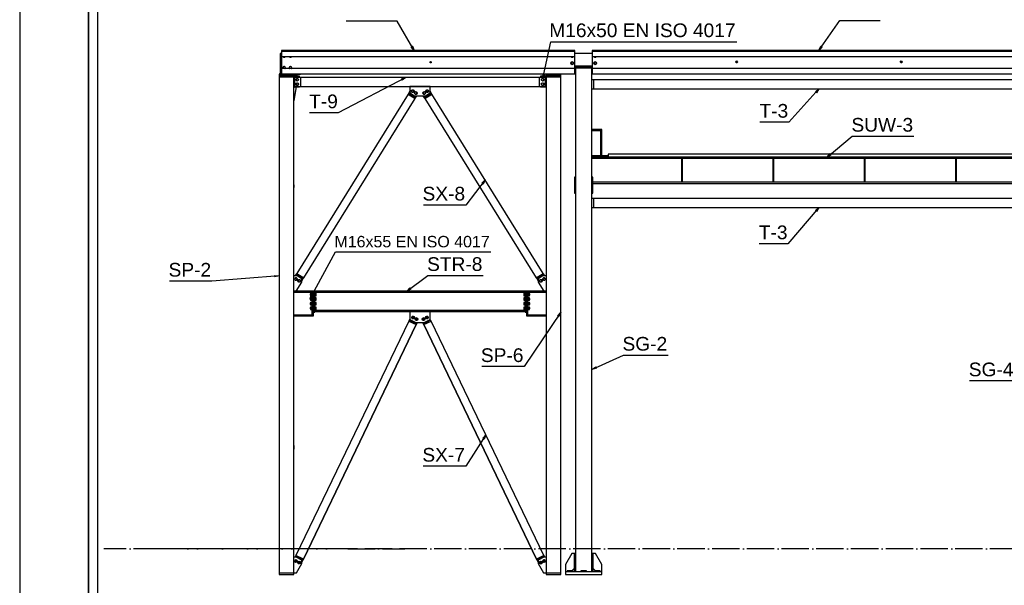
# Paper-space layout 'A0 Advance Steel' of a CAD drawing. Header units: millimetres. Extents: x -21 to 1320, y -7 to 928.
# Tile 2 of 134: x -20 to 196, y 105 to 229. Entities that reach past the tile are written whole.
import ezdxf

# ---------------------------------------------------------------- set-up
doc = ezdxf.new("R2010")
doc.units = ezdxf.units.MM
doc.linetypes.add('ACAD_ISO04W100', pattern=[30, 24, -3, 0, -3])
doc.layers.get('0').update_dxf_attribs({"linetype": 'CONTINUOUS'})
for name, color, linetype in [('AS_Belki', 145, 'CONTINUOUS'), ('AS_Blachy', 30, 'CONTINUOUS'), ('AS_Siatki', 72, 'CONTINUOUS'), ('AS_Sruby', 9, 'CONTINUOUS')]:
    doc.layers.add(name, color=color, linetype=linetype)
doc.styles.add('Arial', font='arial.ttf', dxfattribs={"height": 150})

psp = doc.layouts.new('A0 Advance Steel')

# ---------------------------------------------------------------- linework, layer by layer
at = {"color": 0, "linetype": 'ByBlock', "lineweight": -2}
for p, q in [((66.18, 222.97), (65.89, 222.8)), ((66.54, 222.02), (65.89, 222.8)), ((66.18, 222.97), (66.54, 222.02)), ((155.14, 222.02), (155.57, 222.94)), ((155.85, 222.75), (155.14, 222.02)), ((155.85, 222.75), (155.57, 222.94)), ((63.76, 215.8), (64.73, 216.12)), ((63.76, 215.8), (63.92, 215.5)), ((64.73, 216.12), (63.92, 215.5)), ((94.74, 215.91, 60.51), (94.78, 216.92, 60.51)), ((95.11, 216.85, 60.51), (94.74, 215.91, 60.51)), ((95.11, 216.85, 60.51), (94.78, 216.92, 60.51)), ((154.35, 212.99), (155.14, 213.62)), ((155.14, 213.62), (154.59, 212.77)), ((154.35, 212.99), (154.59, 212.77)), ((156.94, 198.69), (157.6, 199.45)), ((157.82, 199.2), (156.94, 198.69)), ((157.82, 199.2), (157.6, 199.45)), ((81.36, 192.97), (82.1, 193.66)), ((81.36, 192.97), (81.62, 192.76)), ((82.1, 193.66), (81.62, 192.76)), ((154.36, 186.99), (155.14, 187.64)), ((155.14, 187.64), (154.62, 186.77)), ((154.36, 186.99), (154.62, 186.77)), ((36, 172.77), (37.01, 172.69)), ((36, 172.77), (36.03, 172.44)), ((37.01, 172.69), (36.03, 172.44)), ((43.77, 167.75), (44.11, 168.7)), ((44.4, 168.54), (43.77, 167.75)), ((44.4, 168.54), (44.11, 168.7)), ((64.93, 169.29), (65.63, 170.02)), ((65.83, 169.75), (64.93, 169.29)), ((65.83, 169.75), (65.63, 170.02)), ((97.94, 163.95), (98.64, 164.69)), ((97.94, 163.95), (98.22, 163.76)), ((98.64, 164.69), (98.22, 163.76)), ((105.44, 152.19), (106.28, 152.75)), ((106.42, 152.45), (105.44, 152.19)), ((106.42, 152.45), (106.28, 152.75)), ((81.56, 137.12), (82.24, 137.87)), ((81.56, 137.12), (81.84, 136.94)), ((82.24, 137.87), (81.84, 136.94))]:
    psp.add_line(p, q, dxfattribs=at)
psp.add_lwpolyline([(1280.22, -6.93), (1280.22, 834.07), (-19.78, 834.07), (-19.78, -6.93), (1280.22, -6.93)])
psp.add_lwpolyline([(1275.22, -1.93), (1275.22, 829.07), (-4.78, 829.07), (-4.78, -1.93)], close=True)
at = {"color": 3, "ltscale": 0.25}
for points in [[(-4.66, 52.35), (-4.66, 255.95), (601.94, 255.95), (601.94, 52.35), (-4.66, 52.35)], [(-2.66, 54.35), (-2.66, 253.95), (599.94, 253.95), (599.94, 54.35), (-2.66, 54.35)]]:
    psp.add_lwpolyline(points, dxfattribs=at)
at = {"color": 7}
for points in [[(66.54, 222.02), (62.83, 228.42), (51.64, 228.42)], [(155.14, 222.02), (159.68, 228.58), (168.53, 228.58)], [(94.74, 215.91), (96.43, 223.93), (137.2, 223.93)], [(64.73, 216.12), (49.95, 208.37), (43.66, 208.37)], [(155.14, 213.62), (148.51, 206.3), (142.22, 206.3)], [(156.94, 198.69), (162.43, 203.24), (175.93, 203.24)], [(82.1, 193.66), (77.88, 188.17), (68.57, 188.17)], [(155.14, 187.64), (148.35, 179.7), (142.07, 179.7)], [(43.77, 167.75), (49.37, 177.92), (83.34, 177.92)], [(37.01, 172.69), (22.3, 171.51), (12.99, 171.51)], [(64.93, 169.29), (69.56, 172.75), (81.67, 172.75)], [(98.64, 164.69), (90.65, 152.81), (81.33, 152.81)], [(105.44, 152.19), (112.33, 155.3), (122.11, 155.3)], [(204.84, 157.11), (197.89, 149.69), (188.11, 149.69)], [(82.24, 137.87), (77.84, 131), (68.52, 131)]]:
    psp.add_lwpolyline(points, dxfattribs=at)
at = {"layer": 'AS_Belki', "linetype": 'Continuous', "ltscale": 0.25}
for p, q in [((101.74, 222.02), (37.54, 222.02)), ((37.54, 222.02), (37.54, 221.87)), ((101.74, 221.87), (101.74, 222.02)), ((204.74, 222.02), (105.54, 222.02)), ((105.54, 222.02), (105.54, 221.87)), ((37.54, 221.87), (101.74, 221.87)), ((37.54, 221.87), (37.54, 216.87)), ((37.54, 220.67), (101.74, 220.67)), ((101.74, 216.87), (101.74, 221.87)), ((105.54, 221.87), (204.74, 221.87)), ((105.54, 221.87), (105.54, 216.87)), ((105.54, 220.67), (204.74, 220.67)), ((101.74, 218.07), (37.54, 218.07)), ((105.44, 218.19), (101.84, 218.19)), ((101.84, 218.19), (101.84, 218.19)), ((101.84, 218.19), (101.84, 111.89)), ((105.44, 218.19), (105.44, 218.19)), ((105.44, 111.89), (105.44, 218.19)), ((204.74, 218.07), (105.54, 218.07)), ((136.96, 219.56), (137.01, 219.69)), ((136.98, 219.51), (136.96, 219.56)), ((136.98, 219.52), (136.96, 219.56)), ((136.98, 219.61), (136.98, 219.45)), ((137.01, 219.69), (137.14, 219.74)), ((137.14, 219.74), (137.27, 219.69)), ((137.27, 219.69), (137.32, 219.56)), ((137.3, 219.45), (137.3, 219.61)), ((137.32, 219.56), (137.3, 219.51)), ((137.32, 219.56), (137.3, 219.52)), ((172.96, 219.56), (173.01, 219.69)), ((172.98, 219.51), (172.96, 219.56)), ((172.98, 219.52), (172.96, 219.56)), ((172.98, 219.61), (172.98, 219.45)), ((173.01, 219.69), (173.14, 219.74)), ((173.14, 219.74), (173.27, 219.69)), ((173.27, 219.69), (173.32, 219.56)), ((173.3, 219.45), (173.3, 219.61)), ((173.32, 219.56), (173.3, 219.51)), ((173.32, 219.56), (173.3, 219.52)), ((37.01, 216.26), (37.01, 216.25)), ((40.21, 216.25), (37.01, 216.25)), ((37.01, 216.25), (37.01, 107.69)), ((37.06, 216.85), (37.05, 216.8)), ((37.21, 217.03), (37.06, 216.85)), ((37.06, 216.85), (37.21, 216.85)), ((37.54, 216.87), (101.74, 216.87)), ((40.02, 216.85), (40.26, 216.85)), ((40.21, 216.67), (40.26, 216.67)), ((40.21, 216.25), (40.21, 216.25)), ((40.21, 107.69), (40.21, 216.25)), ((40.26, 216.67), (40.44, 216.87)), ((40.26, 216.85), (40.28, 216.87)), ((40.26, 216.85), (40.26, 216.67)), ((93.98, 216.12), (41.67, 216.12)), ((41.67, 216.12), (41.67, 214.12)), ((93.98, 214.12), (93.98, 216.12)), ((95.44, 216.87), (95.44, 216.85)), ((95.44, 216.85), (98.64, 216.85)), ((95.44, 216.85), (95.44, 216.8)), ((95.44, 216.26), (95.44, 216.25)), ((98.64, 216.25), (95.44, 216.25)), ((95.44, 216.25), (95.44, 107.69)), ((98.64, 216.85), (98.64, 216.87)), ((98.64, 216.8), (98.64, 216.85)), ((98.64, 216.25), (98.64, 216.26)), ((98.64, 107.69), (98.64, 216.25)), ((105.54, 216.87), (204.74, 216.87)), ((204.48, 215.62), (105.8, 215.62)), ((105.8, 215.62), (105.8, 213.62)), ((40.21, 213.98), (40.25, 213.98)), ((40.21, 213.8), (40.24, 213.8)), ((40.24, 213.8), (40.45, 214.04)), ((40.25, 213.98), (40.24, 213.8)), ((40.3, 214.04), (40.25, 213.98)), ((41.67, 214.12), (93.98, 214.12)), ((105.8, 213.62), (204.48, 213.62)), ((65.22, 212.45), (40.84, 173.18)), ((42.37, 172.23), (66.75, 211.5)), ((42.37, 172.23), (66.75, 211.5)), ((68.9, 211.5), (93.28, 172.23)), ((68.9, 211.5), (93.28, 172.23)), ((94.81, 173.18), (70.43, 212.45)), ((107.36, 204.49), (107.36, 198.93)), ((107.64, 198.93), (107.64, 204.49)), ((105.44, 198.41), (204.84, 198.41)), ((204.84, 198.69), (109.04, 198.69)), ((40.25, 192.6), (40.21, 192.6)), ((40.25, 192.6), (40.21, 191.99)), ((40.24, 189.48), (40.25, 192.6)), ((204.64, 193.17), (105.64, 193.17)), ((105.64, 192.89), (204.64, 192.89)), ((204.48, 189.64), (105.8, 189.64)), ((105.8, 189.64), (105.8, 187.64)), ((40.21, 188.95), (40.24, 189.48)), ((105.8, 187.64), (204.48, 187.64)), ((40.84, 173.18), (42.37, 172.23)), ((93.28, 172.23), (94.81, 173.18)), ((42.37, 172.23), (42.37, 172.23)), ((44.21, 169.29), (40.21, 169.29)), ((40.21, 169.08), (44.21, 169.08)), ((40.23, 169.29), (40.23, 169.08)), ((44.21, 168.89), (44.21, 169.29)), ((44.21, 167.89), (44.21, 168.29)), ((90.84, 169.29), (44.81, 169.29)), ((44.81, 169.1), (90.84, 169.1)), ((95.44, 169.29), (91.44, 169.29)), ((91.44, 169.08), (95.44, 169.08)), ((95.44, 169.08), (95.44, 169.29)), ((44.21, 166.89), (44.21, 167.29)), ((44.21, 165.89), (44.21, 166.29)), ((44.21, 164.09), (40.21, 164.09)), ((40.21, 163.89), (44.21, 163.89)), ((40.23, 164.09), (40.23, 163.89)), ((44.21, 163.89), (44.21, 165.29)), ((90.84, 165.07), (44.81, 165.07)), ((44.81, 164.89), (90.84, 164.89)), ((95.44, 164.09), (91.44, 164.09)), ((91.44, 163.89), (95.44, 163.89)), ((95.44, 163.89), (95.44, 164.09)), ((65.4, 162.79), (40.69, 111.46)), ((42.32, 110.68), (67.02, 162.01)), ((67.02, 162.01), (42.32, 110.68)), ((68.63, 162.01), (93.33, 110.68)), ((93.34, 110.68), (68.63, 162.01)), ((94.96, 111.46), (70.25, 162.79)), ((98.64, 113.09), (98.64, 162.73)), ((40.25, 135.51), (40.21, 135.5)), ((40.25, 135.51), (40.21, 134.75)), ((40.24, 131.89), (40.25, 135.51)), ((40.21, 131.23), (40.24, 131.89))]:
    psp.add_line(p, q, dxfattribs=at)
at = {"layer": 'AS_Belki', "linetype": 'Continuous', "ltscale": 0.25, "extrusion": (-3.62175e-11, -0.090144, 0.995929)}
psp.add_circle((70.14, 218.55, -19.78), 0.16, dxfattribs=at)
at = {"layer": 'AS_Belki', "linetype": 'Continuous', "ltscale": 0.25, "extrusion": (3.62073e-11, -0.087156, 0.996195)}
for centre in [(137.14, 218.61, -19.13), (173.14, 218.61, -19.13)]:
    psp.add_circle(centre, 0.16, dxfattribs=at)
at = {"layer": 'AS_Blachy', "linetype": 'Continuous', "ltscale": 0.25}
for p, q in [((37.41, 221.3), (37.21, 221.3)), ((37.21, 221.3), (37.21, 221.24)), ((37.41, 221.24), (37.21, 221.24)), ((37.21, 221.24), (37.21, 218.15)), ((37.54, 221.33), (37.22, 221.33)), ((37.22, 221.33), (37.22, 221.3)), ((37.41, 221.24), (37.41, 221.3)), ((37.41, 218.15), (37.41, 221.24)), ((105.54, 221.33), (101.74, 221.33)), ((103.74, 221.34), (103.54, 221.34)), ((103.54, 221.34), (103.54, 221.33)), ((103.74, 221.33), (103.74, 221.34)), ((37.41, 218.15), (37.21, 218.15)), ((37.21, 218.15), (37.21, 216.55)), ((37.41, 216.55), (37.41, 218.15)), ((101.74, 218.66), (105.54, 218.66)), ((101.84, 218.66), (101.84, 218.49)), ((105.44, 218.49), (101.84, 218.49)), ((101.84, 218.49), (101.84, 218.19)), ((101.84, 218.19), (105.44, 218.19)), ((105.44, 218.49), (105.44, 218.66)), ((105.44, 218.19), (105.44, 218.49)), ((37.21, 216.8), (37.01, 216.8)), ((37.01, 216.8), (37.01, 216.55)), ((40.21, 216.55), (37.01, 216.55)), ((37.01, 216.55), (37.01, 216.26)), ((37.01, 216.26), (40.21, 216.25)), ((37.21, 216.55), (37.41, 216.55)), ((37.41, 216.72), (40.02, 216.72)), ((40.02, 216.72), (40.02, 216.87)), ((40.21, 216.8), (40.02, 216.8)), ((40.21, 216.55), (40.21, 216.8)), ((40.21, 216.25), (40.21, 216.55)), ((41.47, 216.36), (40.21, 216.36)), ((41.67, 216.12), (40.37, 216.12)), ((40.37, 216.12), (40.37, 214.12)), ((40.43, 216.69), (42.25, 216.87)), ((40.43, 216.86), (40.43, 216.69)), ((40.66, 216.72), (40.66, 216.36)), ((40.67, 216.36), (40.67, 216.72)), ((41.47, 216.12), (41.47, 216.36)), ((95.28, 216.12), (93.98, 216.12)), ((95.44, 216.36), (94.18, 216.36)), ((94.18, 216.36), (94.18, 216.12)), ((95.28, 214.12), (95.28, 216.12)), ((98.64, 216.8), (95.44, 216.8)), ((95.44, 216.8), (95.44, 216.56)), ((98.64, 216.56), (95.44, 216.56)), ((95.44, 216.56), (95.44, 216.26)), ((95.44, 216.26), (98.64, 216.26)), ((98.64, 216.56), (98.64, 216.8)), ((98.64, 216.26), (98.64, 216.56)), ((105.8, 215.62), (105.44, 215.62)), ((40.21, 210.82), (40.77, 214.04)), ((40.74, 214.04), (40.21, 211)), ((40.21, 214.04), (41.47, 214.04)), ((40.37, 214.12), (41.67, 214.12)), ((41.47, 214.04), (41.47, 214.12)), ((70.03, 214.11), (65.63, 214.11)), ((65.63, 214.11), (65.63, 212.73)), ((70.03, 212.73), (70.03, 214.11)), ((93.98, 214.12), (95.28, 214.12)), ((94.18, 214.12), (94.18, 214.04)), ((94.18, 214.04), (95.44, 214.04)), ((105.44, 213.62), (105.8, 213.62)), ((65.33, 212.62), (65.22, 212.45)), ((65.22, 212.45), (66.75, 211.5)), ((65.63, 213.09), (65.33, 212.62)), ((65.33, 212.62), (66.86, 211.67)), ((66.86, 211.67), (65.33, 212.62)), ((65.33, 212.62), (65.33, 212.62)), ((65.63, 212.73), (66.63, 212.09)), ((66.63, 212.09), (69.03, 212.09)), ((66.75, 211.5), (66.86, 211.67)), ((66.75, 211.5), (66.86, 211.67)), ((66.75, 211.5), (66.75, 211.5)), ((66.86, 211.67), (67.12, 212.09)), ((66.86, 211.67), (66.86, 211.67)), ((68.53, 212.09), (68.79, 211.67)), ((68.79, 211.67), (68.53, 212.09)), ((70.32, 212.62), (68.79, 211.67)), ((68.79, 211.67), (70.32, 212.62)), ((68.79, 211.67), (68.9, 211.5)), ((68.9, 211.5), (68.79, 211.67)), ((68.79, 211.67), (68.79, 211.67)), ((68.9, 211.5), (70.43, 212.45)), ((69.03, 212.09), (70.03, 212.73)), ((70.32, 212.62), (70.03, 213.09)), ((70.43, 212.45), (70.32, 212.62)), ((70.32, 212.62), (70.32, 212.62)), ((107.64, 204.69), (105.44, 204.69)), ((105.44, 204.49), (107.64, 204.49)), ((107.64, 204.49), (107.64, 204.69)), ((109.04, 198.93), (105.44, 198.93)), ((109.04, 198.69), (105.44, 198.69)), ((204.84, 199.29), (109.04, 199.29)), ((109.04, 199.29), (109.04, 198.69)), ((109.04, 198.69), (109.04, 198.93)), ((125.04, 198.41), (125.04, 193.17)), ((125.24, 193.17), (125.24, 198.41)), ((145.04, 198.41), (145.04, 193.17)), ((145.24, 193.17), (145.24, 198.41)), ((165.04, 198.41), (165.04, 193.17)), ((165.24, 193.17), (165.24, 198.41)), ((185.04, 198.41), (185.04, 193.17)), ((185.24, 193.17), (185.24, 198.41)), ((101.84, 194.25), (101.64, 194.25)), ((101.64, 194.25), (101.64, 193.25)), ((105.64, 194.25), (105.44, 194.25)), ((105.64, 193.25), (105.64, 194.25)), ((101.64, 193.25), (101.84, 193.25)), ((101.64, 193.25), (101.64, 191.75)), ((105.44, 193.25), (105.64, 193.25)), ((105.64, 191.75), (105.64, 193.25)), ((101.64, 191.75), (101.84, 191.75)), ((101.64, 191.75), (101.64, 190.75)), ((101.64, 190.75), (101.84, 190.75)), ((105.44, 191.75), (105.64, 191.75)), ((105.44, 190.75), (105.64, 190.75)), ((105.8, 189.64), (105.44, 189.64)), ((105.64, 190.75), (105.64, 191.75)), ((105.44, 187.64), (105.8, 187.64)), ((40.95, 172.69), (40.21, 172.69)), ((40.73, 173.01), (40.53, 172.69)), ((40.84, 173.18), (40.73, 173.01)), ((40.73, 173.01), (42.26, 172.06)), ((41.95, 172.03), (40.95, 172.69)), ((93.39, 172.06), (94.92, 173.01)), ((94.7, 172.69), (93.7, 172.03)), ((95.44, 172.69), (94.7, 172.69)), ((94.92, 173.01), (94.81, 173.18)), ((95.01, 172.87), (94.92, 173.01)), ((95.12, 172.69), (95.01, 172.87)), ((40.73, 169.29), (41.95, 171.32)), ((41.95, 171.56), (42.26, 172.06)), ((41.95, 171.32), (41.95, 172.03)), ((42.26, 172.06), (42.37, 172.23)), ((42.26, 172.06), (42.37, 172.23)), ((93.28, 172.23), (93.39, 172.06)), ((93.28, 172.23), (93.39, 172.06)), ((93.39, 172.06), (93.7, 171.56)), ((93.7, 172.03), (93.7, 171.32)), ((93.7, 171.32), (94.93, 169.29)), ((44.51, 169.29), (44.21, 169.29)), ((44.21, 169.29), (44.21, 163.89)), ((44.51, 163.89), (44.51, 169.29)), ((44.81, 169.29), (44.51, 169.29)), ((44.81, 164.69), (44.81, 169.29)), ((91.14, 169.29), (90.84, 169.29)), ((90.84, 169.29), (90.84, 164.69)), ((91.14, 164.69), (91.14, 169.29)), ((91.44, 169.29), (91.14, 169.29)), ((91.14, 169.29), (91.14, 163.89)), ((91.44, 163.89), (91.44, 169.29)), ((44.21, 163.89), (44.51, 163.89)), ((44.51, 164.69), (44.81, 164.69)), ((65.63, 164.89), (65.63, 163.13)), ((70.03, 163.13), (70.03, 164.89)), ((90.84, 164.69), (91.14, 164.69)), ((91.14, 163.89), (91.44, 163.89)), ((98.64, 164.69), (98.64, 164.69)), ((98.64, 162.89), (98.64, 164.69)), ((65.49, 162.97), (65.4, 162.79)), ((65.4, 162.79), (67.02, 162.01)), ((65.63, 163.26), (65.49, 162.97)), ((67.11, 162.19), (65.49, 162.97)), ((65.63, 163.13), (66.93, 162.49)), ((66.93, 162.49), (68.73, 162.49)), ((67.02, 162.01), (67.11, 162.19)), ((67.11, 162.19), (67.02, 162.01)), ((67.02, 162.01), (67.02, 162.01)), ((67.11, 162.19), (67.25, 162.49)), ((68.4, 162.49), (68.54, 162.19)), ((70.16, 162.97), (68.54, 162.19)), ((68.54, 162.19), (68.63, 162.01)), ((68.63, 162.01), (68.54, 162.19)), ((68.54, 162.19), (68.54, 162.19)), ((68.63, 162.01), (70.25, 162.79)), ((68.73, 162.49), (70.03, 163.13)), ((70.16, 162.97), (70.03, 163.26)), ((70.25, 162.79), (70.16, 162.97)), ((98.64, 162.89), (98.64, 162.89)), ((98.64, 162.73), (98.64, 162.89)), ((98.64, 162.73), (98.64, 162.73)), ((98.64, 113.09), (98.64, 113.09)), ((98.64, 112.89), (98.64, 113.09)), ((98.64, 112.89), (98.64, 112.89)), ((40.75, 111.09), (40.21, 111.09)), ((40.61, 111.28), (40.51, 111.09)), ((40.69, 111.46), (40.61, 111.28)), ((40.61, 111.28), (42.23, 110.5)), ((42.32, 110.68), (40.69, 111.46)), ((41.95, 110.43), (40.75, 111.09)), ((41.95, 109.92), (42.23, 110.5)), ((41.95, 109.72), (41.95, 110.43)), ((42.23, 110.5), (42.32, 110.68)), ((42.32, 110.68), (42.23, 110.5)), ((42.23, 110.5), (42.23, 110.5)), ((42.32, 110.68), (42.32, 110.68)), ((93.33, 110.68), (93.42, 110.5)), ((93.34, 110.68), (93.33, 110.68)), ((94.96, 111.46), (93.34, 110.68)), ((93.42, 110.5), (93.34, 110.68)), ((93.42, 110.5), (95.04, 111.28)), ((93.42, 110.5), (93.7, 109.92)), ((93.42, 110.5), (93.42, 110.5)), ((94.9, 111.09), (93.7, 110.43)), ((93.7, 110.43), (93.7, 109.72)), ((95.44, 111.09), (94.9, 111.09)), ((95.04, 111.28), (94.96, 111.46)), ((95.14, 111.09), (95.04, 111.28)), ((101.04, 111.89), (99.64, 109.49)), ((101.54, 111.89), (101.04, 111.89)), ((101.84, 111.89), (101.54, 111.89)), ((101.54, 111.89), (101.54, 109.49)), ((101.84, 111.89), (101.84, 109.49)), ((105.74, 111.89), (105.44, 111.89)), ((105.44, 109.49), (105.44, 111.89)), ((105.74, 109.49), (105.74, 111.89)), ((106.24, 111.89), (105.74, 111.89)), ((107.64, 109.49), (106.24, 111.89)), ((40.83, 107.69), (41.95, 109.72)), ((93.7, 109.72), (94.83, 107.69)), ((99.64, 109.49), (99.64, 107.89)), ((107.64, 107.89), (99.64, 107.89)), ((99.64, 107.89), (99.64, 107.29)), ((101.24, 108.09), (100.04, 108.09)), ((100.04, 108.09), (100.04, 107.89)), ((101.04, 108.09), (101.54, 108.59)), ((101.24, 107.89), (101.24, 108.09)), ((101.54, 109.49), (101.84, 109.49)), ((101.54, 109.49), (101.54, 107.89)), ((101.84, 109.49), (101.84, 107.89)), ((104.24, 108.09), (103.04, 108.09)), ((103.04, 108.09), (103.04, 107.89)), ((104.24, 107.89), (104.24, 108.09)), ((105.44, 109.49), (105.74, 109.49)), ((105.44, 107.89), (105.44, 109.49)), ((105.74, 107.89), (105.74, 109.49)), ((105.74, 108.59), (106.24, 108.09)), ((107.24, 108.09), (106.04, 108.09)), ((106.04, 108.09), (106.04, 107.89)), ((107.24, 107.89), (107.24, 108.09)), ((107.64, 107.89), (107.64, 109.49)), ((107.64, 107.29), (107.64, 107.89)), ((37.01, 107.69), (40.21, 107.69)), ((37.01, 107.69), (37.01, 107.29)), ((37.01, 107.29), (40.21, 107.29)), ((40.21, 107.29), (40.21, 107.69)), ((40.21, 107.69), (40.83, 107.69)), ((94.83, 107.69), (95.44, 107.69)), ((95.44, 107.69), (98.64, 107.69)), ((95.44, 107.69), (95.44, 107.29)), ((95.44, 107.29), (98.64, 107.29)), ((98.64, 107.29), (98.64, 107.69)), ((99.64, 107.29), (107.64, 107.29))]:
    psp.add_line(p, q, dxfattribs=at)
at = {"layer": 'AS_Blachy', "linetype": 'Continuous', "ltscale": 0.25, "extrusion": (-2.02925e-06, 0.996192, 0.087183)}
psp.add_arc((-39.98, -18.9, 215.9), 0.6, 119.9446, 137.8048, dxfattribs=at)
at = {"layer": 'AS_Siatki', "color": 20, "linetype": 'ACAD_ISO04W100', "ltscale": 0.25}
for p, q in [((11.14, 112.89), (-1.36, 112.89)), ((586.14, 112.89), (11.14, 112.89)), ((11.14, 112.89), (11.14, 112.89)), ((25.89, 112.89), (13.39, 112.89)), ((52.02, 112.89), (25.89, 112.89)), ((25.89, 112.89), (25.89, 112.89)), ((52.02, 112.89), (52.02, 112.89)), ((52.02, 112.89), (64.52, 112.89)), ((97.04, 112.89), (97.04, 112.89)), ((103.64, 112.89), (103.64, 112.89))]:
    psp.add_line(p, q, dxfattribs=at)
at = {"layer": 'AS_Sruby', "linetype": 'Continuous', "ltscale": 0.25}
for p, q in [((37.9, 220.67), (38.08, 220.56)), ((38.08, 220.56), (38.26, 220.67)), ((39.28, 220.67), (39.46, 220.56)), ((39.46, 220.56), (39.64, 220.67)), ((100.96, 220.67), (101.14, 220.56)), ((101.14, 220.56), (101.32, 220.67)), ((105.96, 220.67), (106.14, 220.56)), ((106.14, 220.56), (106.32, 220.67)), ((38.08, 218.51), (37.85, 218.37)), ((37.85, 218.37), (37.85, 218.1)), ((37.85, 218.1), (37.91, 218.07)), ((38.31, 218.37), (38.08, 218.51)), ((38.25, 218.07), (38.31, 218.1)), ((38.31, 218.1), (38.31, 218.37)), ((39.46, 218.51), (39.23, 218.37)), ((39.23, 218.37), (39.23, 218.1)), ((39.23, 218.1), (39.29, 218.07)), ((39.69, 218.37), (39.46, 218.51)), ((39.63, 218.07), (39.69, 218.1)), ((39.69, 218.1), (39.69, 218.37)), ((101.14, 219.51), (100.91, 219.37)), ((100.91, 219.37), (100.91, 219.1)), ((100.91, 219.1), (101.14, 218.97)), ((101.37, 219.37), (101.14, 219.51)), ((101.14, 218.97), (101.37, 219.1)), ((101.37, 219.1), (101.37, 219.37)), ((106.14, 219.51), (105.91, 219.37)), ((105.91, 219.37), (105.91, 219.1)), ((105.91, 219.1), (106.14, 218.97)), ((106.37, 219.37), (106.14, 219.51)), ((106.14, 218.97), (106.37, 219.1)), ((106.37, 219.1), (106.37, 219.37)), ((40.21, 216.4), (40.23, 216.4)), ((40.23, 216.4), (40.23, 216.65)), ((40.23, 216.4), (40.3, 216.43)), ((40.3, 216.43), (40.3, 216.65)), ((40.35, 216.67), (40.35, 216.69)), ((40.97, 215.88), (40.74, 215.75)), ((40.74, 215.75), (40.74, 215.48)), ((40.74, 215.48), (40.97, 215.35)), ((41.2, 215.75), (40.97, 215.88)), ((40.97, 215.35), (41.2, 215.48)), ((41.2, 215.48), (41.2, 215.75)), ((94.68, 215.88), (94.45, 215.75)), ((94.45, 215.75), (94.45, 215.48)), ((94.45, 215.48), (94.68, 215.35)), ((94.91, 215.75), (94.68, 215.88)), ((94.68, 215.35), (94.91, 215.48)), ((94.91, 215.48), (94.91, 215.75)), ((40.97, 214.88), (40.74, 214.75)), ((40.74, 214.75), (40.74, 214.48)), ((40.74, 214.48), (40.97, 214.35)), ((41.2, 214.75), (40.97, 214.88)), ((40.97, 214.35), (41.2, 214.48)), ((41.2, 214.48), (41.2, 214.75)), ((66.1, 213.35), (65.96, 213.13)), ((66.37, 213.35), (66.1, 213.35)), ((66.37, 213.35), (66.5, 213.11)), ((69.15, 213.11), (69.28, 213.35)), ((69.55, 213.35), (69.28, 213.35)), ((69.69, 213.13), (69.55, 213.35)), ((94.68, 214.88), (94.45, 214.75)), ((94.45, 214.75), (94.45, 214.48)), ((94.45, 214.48), (94.68, 214.35)), ((94.91, 214.75), (94.68, 214.88)), ((94.68, 214.35), (94.91, 214.48)), ((94.91, 214.48), (94.91, 214.75)), ((65.96, 213.13), (66.09, 212.89)), ((66.09, 212.89), (66.36, 212.88)), ((66.5, 213.11), (66.36, 212.88)), ((66.78, 212.93), (66.64, 212.7)), ((66.64, 212.7), (66.77, 212.47)), ((66.77, 212.47), (67.03, 212.46)), ((67.05, 212.92), (66.78, 212.93)), ((67.03, 212.46), (67.18, 212.69)), ((67.18, 212.69), (67.03, 212.46)), ((67.18, 212.69), (67.05, 212.92)), ((68.6, 212.92), (68.48, 212.69)), ((68.48, 212.69), (68.62, 212.46)), ((68.87, 212.93), (68.6, 212.92)), ((68.62, 212.46), (68.88, 212.47)), ((69.01, 212.7), (68.87, 212.93)), ((68.88, 212.47), (69.01, 212.7)), ((69.15, 213.11), (69.3, 212.88)), ((69.3, 212.88), (69.56, 212.89)), ((69.56, 212.89), (69.69, 213.13)), ((40.56, 172.22), (40.42, 171.99)), ((40.42, 171.99), (40.54, 171.76)), ((40.54, 171.76), (40.81, 171.75)), ((40.82, 172.21), (40.56, 172.22)), ((40.81, 171.75), (40.95, 171.98)), ((40.95, 171.98), (40.82, 172.21)), ((41.24, 171.8), (41.1, 171.57)), ((41.1, 171.57), (41.22, 171.34)), ((41.22, 171.34), (41.49, 171.33)), ((41.5, 171.79), (41.24, 171.8)), ((41.63, 171.56), (41.49, 171.33)), ((41.5, 171.79), (41.63, 171.56)), ((94.15, 171.79), (94.02, 171.56)), ((94.02, 171.56), (94.16, 171.33)), ((94.41, 171.8), (94.15, 171.79)), ((94.16, 171.33), (94.43, 171.34)), ((94.56, 171.57), (94.41, 171.8)), ((94.43, 171.34), (94.56, 171.57)), ((94.83, 172.21), (94.7, 171.98)), ((94.7, 171.98), (94.84, 171.75)), ((94.84, 171.75), (94.7, 171.98)), ((95.09, 172.22), (94.83, 172.21)), ((94.84, 171.75), (95.11, 171.76)), ((95.24, 171.99), (95.09, 172.22)), ((95.11, 171.76), (95.24, 171.99)), ((43.86, 168.75), (43.77, 168.75)), ((43.77, 168.75), (43.77, 168.73)), ((43.77, 168.73), (43.77, 168.7)), ((43.77, 168.7), (43.77, 168.65)), ((43.77, 168.65), (43.77, 168.59)), ((43.77, 168.59), (43.77, 168.53)), ((43.77, 168.53), (43.77, 168.47)), ((43.77, 168.47), (43.77, 168.44)), ((43.77, 168.44), (43.77, 168.43)), ((43.77, 168.43), (43.86, 168.43)), ((44.15, 168.85), (43.86, 168.85)), ((43.86, 168.85), (43.86, 168.72)), ((43.86, 168.72), (44.15, 168.72)), ((43.86, 168.72), (43.86, 168.45)), ((43.86, 168.45), (44.15, 168.45)), ((43.86, 168.45), (43.86, 168.32)), ((43.86, 168.32), (44.15, 168.32)), ((44.21, 168.89), (44.15, 168.89)), ((44.15, 168.89), (44.15, 168.88)), ((44.15, 168.88), (44.15, 168.86)), ((44.15, 168.86), (44.15, 168.84)), ((44.15, 168.84), (44.15, 168.8)), ((44.15, 168.8), (44.15, 168.75)), ((44.15, 168.75), (44.15, 168.7)), ((44.15, 168.7), (44.15, 168.64)), ((44.15, 168.64), (44.15, 168.59)), ((44.15, 168.59), (44.15, 168.53)), ((44.15, 168.53), (44.15, 168.47)), ((44.15, 168.47), (44.15, 168.42)), ((44.15, 168.42), (44.15, 168.37)), ((44.15, 168.37), (44.15, 168.34)), ((44.15, 168.34), (44.15, 168.31)), ((44.15, 168.31), (44.15, 168.29)), ((44.15, 168.29), (44.21, 168.29)), ((44.15, 168.29), (44.15, 168.29)), ((44.87, 168.89), (44.81, 168.89)), ((44.81, 168.29), (44.87, 168.29)), ((44.87, 168.88), (44.87, 168.89)), ((44.87, 168.86), (44.87, 168.88)), ((44.87, 168.84), (44.87, 168.86)), ((45.07, 168.85), (44.87, 168.85)), ((44.87, 168.8), (44.87, 168.84)), ((44.87, 168.75), (44.87, 168.8)), ((44.87, 168.7), (44.87, 168.75)), ((44.87, 168.72), (45.07, 168.72)), ((44.87, 168.64), (44.87, 168.7)), ((44.87, 168.59), (44.87, 168.64)), ((44.87, 168.53), (44.87, 168.59)), ((44.87, 168.47), (44.87, 168.53)), ((44.87, 168.42), (44.87, 168.47)), ((44.87, 168.45), (45.07, 168.45)), ((44.87, 168.37), (44.87, 168.42)), ((44.87, 168.34), (44.87, 168.37)), ((44.87, 168.31), (44.87, 168.34)), ((44.87, 168.32), (45.07, 168.32)), ((44.87, 168.29), (44.87, 168.31)), ((44.87, 168.29), (44.87, 168.29)), ((45.07, 168.72), (45.07, 168.85)), ((45.07, 168.45), (45.07, 168.72)), ((45.07, 168.32), (45.07, 168.45)), ((90.78, 168.85), (90.58, 168.85)), ((90.58, 168.85), (90.58, 168.72)), ((90.58, 168.72), (90.78, 168.72)), ((90.58, 168.72), (90.58, 168.45)), ((90.58, 168.45), (90.78, 168.45)), ((90.58, 168.45), (90.58, 168.32)), ((90.58, 168.32), (90.78, 168.32)), ((90.84, 168.89), (90.78, 168.89)), ((90.78, 168.89), (90.78, 168.88)), ((90.78, 168.88), (90.78, 168.86)), ((90.78, 168.86), (90.78, 168.84)), ((90.78, 168.84), (90.78, 168.8)), ((90.78, 168.8), (90.78, 168.75)), ((90.78, 168.75), (90.78, 168.7)), ((90.78, 168.7), (90.78, 168.64)), ((90.78, 168.64), (90.78, 168.59)), ((90.78, 168.59), (90.78, 168.53)), ((90.78, 168.53), (90.78, 168.47)), ((90.78, 168.47), (90.78, 168.42)), ((90.78, 168.42), (90.78, 168.37)), ((90.78, 168.37), (90.78, 168.34)), ((90.78, 168.34), (90.78, 168.31)), ((90.78, 168.31), (90.78, 168.29)), ((90.78, 168.29), (90.84, 168.29)), ((90.78, 168.29), (90.78, 168.29)), ((91.14, 168.75), (91.14, 168.75)), ((91.14, 168.43), (91.14, 168.43)), ((91.5, 168.89), (91.44, 168.89)), ((91.44, 168.29), (91.5, 168.29)), ((91.5, 168.88), (91.5, 168.89)), ((91.5, 168.86), (91.5, 168.88)), ((91.5, 168.84), (91.5, 168.86)), ((91.8, 168.85), (91.5, 168.85)), ((91.5, 168.8), (91.5, 168.84)), ((91.5, 168.75), (91.5, 168.8)), ((91.5, 168.7), (91.5, 168.75)), ((91.5, 168.72), (91.8, 168.72)), ((91.5, 168.64), (91.5, 168.7)), ((91.5, 168.59), (91.5, 168.64)), ((91.5, 168.53), (91.5, 168.59)), ((91.5, 168.47), (91.5, 168.53)), ((91.5, 168.42), (91.5, 168.47)), ((91.5, 168.45), (91.8, 168.45)), ((91.5, 168.37), (91.5, 168.42)), ((91.5, 168.34), (91.5, 168.37)), ((91.5, 168.31), (91.5, 168.34)), ((91.5, 168.32), (91.8, 168.32)), ((91.5, 168.29), (91.5, 168.31)), ((91.5, 168.29), (91.5, 168.29)), ((91.8, 168.72), (91.8, 168.85)), ((91.88, 168.75), (91.8, 168.75)), ((91.8, 168.45), (91.8, 168.72)), ((91.8, 168.32), (91.8, 168.45)), ((91.8, 168.43), (91.88, 168.43)), ((91.88, 168.73), (91.88, 168.75)), ((91.88, 168.7), (91.88, 168.73)), ((91.88, 168.65), (91.88, 168.7)), ((91.88, 168.59), (91.88, 168.65)), ((91.88, 168.53), (91.88, 168.59)), ((91.88, 168.47), (91.88, 168.53)), ((91.88, 168.44), (91.88, 168.47)), ((91.88, 168.43), (91.88, 168.44)), ((43.86, 167.75), (43.77, 167.75)), ((43.77, 167.75), (43.77, 167.73)), ((43.77, 167.73), (43.77, 167.7)), ((43.77, 167.7), (43.77, 167.65)), ((43.77, 167.65), (43.77, 167.59)), ((43.77, 167.59), (43.77, 167.53)), ((43.77, 167.53), (43.77, 167.47)), ((43.77, 167.47), (43.77, 167.44)), ((43.77, 167.44), (43.77, 167.43)), ((43.77, 167.43), (43.86, 167.43)), ((43.86, 166.75), (43.77, 166.75)), ((43.77, 166.75), (43.77, 166.73)), ((43.77, 166.73), (43.77, 166.7)), ((43.77, 166.7), (43.77, 166.65)), ((43.77, 166.65), (43.77, 166.59)), ((43.77, 166.59), (43.77, 166.53)), ((43.77, 166.53), (43.77, 166.47)), ((43.77, 166.47), (43.77, 166.44)), ((43.77, 166.44), (43.77, 166.43)), ((43.77, 166.43), (43.86, 166.43)), ((44.15, 167.85), (43.86, 167.85)), ((43.86, 167.85), (43.86, 167.72)), ((43.86, 167.72), (44.15, 167.72)), ((43.86, 167.72), (43.86, 167.45)), ((43.86, 167.45), (44.15, 167.45)), ((43.86, 167.45), (43.86, 167.32)), ((43.86, 167.32), (44.15, 167.32)), ((44.15, 166.85), (43.86, 166.85)), ((43.86, 166.85), (43.86, 166.72)), ((43.86, 166.72), (44.15, 166.72)), ((43.86, 166.72), (43.86, 166.45)), ((43.86, 166.45), (44.15, 166.45)), ((43.86, 166.45), (43.86, 166.32)), ((43.86, 166.32), (44.15, 166.32)), ((44.21, 167.89), (44.15, 167.89)), ((44.15, 167.89), (44.15, 167.88)), ((44.15, 167.88), (44.15, 167.86)), ((44.15, 167.86), (44.15, 167.84)), ((44.15, 167.84), (44.15, 167.8)), ((44.15, 167.8), (44.15, 167.75)), ((44.15, 167.75), (44.15, 167.7)), ((44.15, 167.7), (44.15, 167.64)), ((44.15, 167.64), (44.15, 167.59)), ((44.15, 167.59), (44.15, 167.53)), ((44.15, 167.53), (44.15, 167.47)), ((44.15, 167.47), (44.15, 167.42)), ((44.15, 167.42), (44.15, 167.37)), ((44.15, 167.37), (44.15, 167.34)), ((44.15, 167.34), (44.15, 167.31)), ((44.15, 167.31), (44.15, 167.29)), ((44.15, 167.29), (44.21, 167.29)), ((44.15, 167.29), (44.15, 167.29)), ((44.21, 166.89), (44.15, 166.89)), ((44.15, 166.89), (44.15, 166.88)), ((44.15, 166.88), (44.15, 166.86)), ((44.15, 166.86), (44.15, 166.84)), ((44.15, 166.84), (44.15, 166.8)), ((44.15, 166.8), (44.15, 166.75)), ((44.15, 166.75), (44.15, 166.7)), ((44.15, 166.7), (44.15, 166.64)), ((44.15, 166.64), (44.15, 166.59)), ((44.15, 166.59), (44.15, 166.53)), ((44.15, 166.53), (44.15, 166.47)), ((44.15, 166.47), (44.15, 166.42)), ((44.15, 166.42), (44.15, 166.37)), ((44.15, 166.37), (44.15, 166.34)), ((44.15, 166.34), (44.15, 166.31)), ((44.15, 166.31), (44.15, 166.29)), ((44.15, 166.29), (44.21, 166.29)), ((44.15, 166.29), (44.15, 166.29)), ((44.87, 167.89), (44.81, 167.89)), ((44.81, 167.29), (44.87, 167.29)), ((44.87, 166.89), (44.81, 166.89)), ((44.81, 166.29), (44.87, 166.29)), ((44.87, 167.88), (44.87, 167.89)), ((44.87, 167.86), (44.87, 167.88)), ((44.87, 167.84), (44.87, 167.86)), ((45.07, 167.85), (44.87, 167.85)), ((44.87, 167.8), (44.87, 167.84)), ((44.87, 167.75), (44.87, 167.8)), ((44.87, 167.7), (44.87, 167.75)), ((44.87, 167.72), (45.07, 167.72)), ((44.87, 167.64), (44.87, 167.7)), ((44.87, 167.59), (44.87, 167.64)), ((44.87, 167.53), (44.87, 167.59)), ((44.87, 167.47), (44.87, 167.53)), ((44.87, 167.42), (44.87, 167.47)), ((44.87, 167.45), (45.07, 167.45)), ((44.87, 167.37), (44.87, 167.42)), ((44.87, 167.34), (44.87, 167.37)), ((44.87, 167.31), (44.87, 167.34)), ((44.87, 167.32), (45.07, 167.32)), ((44.87, 167.29), (44.87, 167.31)), ((44.87, 167.29), (44.87, 167.29)), ((44.87, 166.88), (44.87, 166.89)), ((44.87, 166.86), (44.87, 166.88)), ((44.87, 166.84), (44.87, 166.86)), ((45.07, 166.85), (44.87, 166.85)), ((44.87, 166.8), (44.87, 166.84)), ((44.87, 166.75), (44.87, 166.8)), ((44.87, 166.7), (44.87, 166.75)), ((44.87, 166.72), (45.07, 166.72)), ((44.87, 166.64), (44.87, 166.7)), ((44.87, 166.59), (44.87, 166.64)), ((44.87, 166.53), (44.87, 166.59)), ((44.87, 166.47), (44.87, 166.53)), ((44.87, 166.42), (44.87, 166.47)), ((44.87, 166.45), (45.07, 166.45)), ((44.87, 166.37), (44.87, 166.42)), ((44.87, 166.34), (44.87, 166.37)), ((44.87, 166.31), (44.87, 166.34)), ((44.87, 166.32), (45.07, 166.32)), ((44.87, 166.29), (44.87, 166.31)), ((44.87, 166.29), (44.87, 166.29)), ((45.07, 167.72), (45.07, 167.85)), ((45.07, 167.45), (45.07, 167.72)), ((45.07, 167.32), (45.07, 167.45)), ((45.07, 166.72), (45.07, 166.85)), ((45.07, 166.45), (45.07, 166.72)), ((45.07, 166.32), (45.07, 166.45)), ((90.78, 167.85), (90.58, 167.85)), ((90.58, 167.85), (90.58, 167.72)), ((90.58, 167.72), (90.78, 167.72)), ((90.58, 167.72), (90.58, 167.45)), ((90.58, 167.45), (90.78, 167.45)), ((90.58, 167.45), (90.58, 167.32)), ((90.58, 167.32), (90.78, 167.32)), ((90.78, 166.85), (90.58, 166.85)), ((90.58, 166.85), (90.58, 166.72)), ((90.58, 166.72), (90.78, 166.72)), ((90.58, 166.72), (90.58, 166.45)), ((90.58, 166.45), (90.78, 166.45)), ((90.58, 166.45), (90.58, 166.32)), ((90.58, 166.32), (90.78, 166.32)), ((90.84, 167.89), (90.78, 167.89)), ((90.78, 167.89), (90.78, 167.88)), ((90.78, 167.88), (90.78, 167.86)), ((90.78, 167.86), (90.78, 167.84)), ((90.78, 167.84), (90.78, 167.8)), ((90.78, 167.8), (90.78, 167.75)), ((90.78, 167.75), (90.78, 167.7)), ((90.78, 167.7), (90.78, 167.64)), ((90.78, 167.64), (90.78, 167.59)), ((90.78, 167.59), (90.78, 167.53)), ((90.78, 167.53), (90.78, 167.47)), ((90.78, 167.47), (90.78, 167.42)), ((90.78, 167.42), (90.78, 167.37)), ((90.78, 167.37), (90.78, 167.34)), ((90.78, 167.34), (90.78, 167.31)), ((90.78, 167.31), (90.78, 167.29)), ((90.78, 167.29), (90.84, 167.29)), ((90.78, 167.29), (90.78, 167.29)), ((90.84, 166.89), (90.78, 166.89)), ((90.78, 166.89), (90.78, 166.88)), ((90.78, 166.88), (90.78, 166.86)), ((90.78, 166.86), (90.78, 166.84)), ((90.78, 166.84), (90.78, 166.8)), ((90.78, 166.8), (90.78, 166.75)), ((90.78, 166.75), (90.78, 166.7)), ((90.78, 166.7), (90.78, 166.64)), ((90.78, 166.64), (90.78, 166.59)), ((90.78, 166.59), (90.78, 166.53)), ((90.78, 166.53), (90.78, 166.47)), ((90.78, 166.47), (90.78, 166.42)), ((90.78, 166.42), (90.78, 166.37)), ((90.78, 166.37), (90.78, 166.34)), ((90.78, 166.34), (90.78, 166.31)), ((90.78, 166.31), (90.78, 166.29)), ((90.78, 166.29), (90.84, 166.29)), ((90.78, 166.29), (90.78, 166.29)), ((91.14, 167.75), (91.14, 167.75)), ((91.14, 167.43), (91.14, 167.43)), ((91.14, 166.75), (91.14, 166.75)), ((91.14, 166.43), (91.14, 166.43)), ((91.5, 167.89), (91.44, 167.89)), ((91.44, 167.29), (91.5, 167.29)), ((91.5, 166.89), (91.44, 166.89)), ((91.44, 166.29), (91.5, 166.29)), ((91.5, 167.88), (91.5, 167.89)), ((91.5, 167.86), (91.5, 167.88)), ((91.5, 167.84), (91.5, 167.86)), ((91.8, 167.85), (91.5, 167.85)), ((91.5, 167.8), (91.5, 167.84)), ((91.5, 167.75), (91.5, 167.8)), ((91.5, 167.7), (91.5, 167.75)), ((91.5, 167.72), (91.8, 167.72)), ((91.5, 167.64), (91.5, 167.7)), ((91.5, 167.59), (91.5, 167.64)), ((91.5, 167.53), (91.5, 167.59)), ((91.5, 167.47), (91.5, 167.53)), ((91.5, 167.42), (91.5, 167.47)), ((91.5, 167.45), (91.8, 167.45)), ((91.5, 167.37), (91.5, 167.42)), ((91.5, 167.34), (91.5, 167.37)), ((91.5, 167.31), (91.5, 167.34)), ((91.5, 167.32), (91.8, 167.32)), ((91.5, 167.29), (91.5, 167.31)), ((91.5, 167.29), (91.5, 167.29)), ((91.5, 166.88), (91.5, 166.89)), ((91.5, 166.86), (91.5, 166.88)), ((91.5, 166.84), (91.5, 166.86)), ((91.8, 166.85), (91.5, 166.85)), ((91.5, 166.8), (91.5, 166.84)), ((91.5, 166.75), (91.5, 166.8)), ((91.5, 166.7), (91.5, 166.75)), ((91.5, 166.72), (91.8, 166.72)), ((91.5, 166.64), (91.5, 166.7)), ((91.5, 166.59), (91.5, 166.64)), ((91.5, 166.53), (91.5, 166.59)), ((91.5, 166.47), (91.5, 166.53)), ((91.5, 166.42), (91.5, 166.47)), ((91.5, 166.45), (91.8, 166.45)), ((91.5, 166.37), (91.5, 166.42)), ((91.5, 166.34), (91.5, 166.37)), ((91.5, 166.31), (91.5, 166.34)), ((91.5, 166.32), (91.8, 166.32)), ((91.5, 166.29), (91.5, 166.31)), ((91.5, 166.29), (91.5, 166.29)), ((91.8, 167.72), (91.8, 167.85)), ((91.88, 167.75), (91.8, 167.75)), ((91.8, 167.45), (91.8, 167.72)), ((91.8, 167.32), (91.8, 167.45)), ((91.8, 167.43), (91.88, 167.43)), ((91.8, 166.72), (91.8, 166.85)), ((91.88, 166.75), (91.8, 166.75)), ((91.8, 166.45), (91.8, 166.72)), ((91.8, 166.32), (91.8, 166.45)), ((91.8, 166.43), (91.88, 166.43)), ((91.88, 167.73), (91.88, 167.75)), ((91.88, 167.7), (91.88, 167.73)), ((91.88, 167.65), (91.88, 167.7)), ((91.88, 167.59), (91.88, 167.65)), ((91.88, 167.53), (91.88, 167.59)), ((91.88, 167.47), (91.88, 167.53)), ((91.88, 167.44), (91.88, 167.47)), ((91.88, 167.43), (91.88, 167.44)), ((91.88, 166.73), (91.88, 166.75)), ((91.88, 166.7), (91.88, 166.73)), ((91.88, 166.65), (91.88, 166.7)), ((91.88, 166.59), (91.88, 166.65)), ((91.88, 166.53), (91.88, 166.59)), ((91.88, 166.47), (91.88, 166.53)), ((91.88, 166.44), (91.88, 166.47)), ((91.88, 166.43), (91.88, 166.44)), ((43.86, 165.75), (43.77, 165.75)), ((43.77, 165.75), (43.77, 165.73)), ((43.77, 165.73), (43.77, 165.7)), ((43.77, 165.7), (43.77, 165.65)), ((43.77, 165.65), (43.77, 165.59)), ((43.77, 165.59), (43.77, 165.53)), ((43.77, 165.53), (43.77, 165.47)), ((43.77, 165.47), (43.77, 165.44)), ((43.77, 165.44), (43.77, 165.43)), ((43.77, 165.43), (43.86, 165.43)), ((44.15, 165.85), (43.86, 165.85)), ((43.86, 165.85), (43.86, 165.72)), ((43.86, 165.72), (44.15, 165.72)), ((43.86, 165.72), (43.86, 165.45)), ((43.86, 165.45), (44.15, 165.45)), ((43.86, 165.45), (43.86, 165.32)), ((43.86, 165.32), (44.15, 165.32)), ((44.21, 165.89), (44.15, 165.89)), ((44.15, 165.89), (44.15, 165.88)), ((44.15, 165.88), (44.15, 165.86)), ((44.15, 165.86), (44.15, 165.84)), ((44.15, 165.84), (44.15, 165.8)), ((44.15, 165.8), (44.15, 165.75)), ((44.15, 165.75), (44.15, 165.7)), ((44.15, 165.7), (44.15, 165.64)), ((44.15, 165.64), (44.15, 165.59)), ((44.15, 165.59), (44.15, 165.53)), ((44.15, 165.53), (44.15, 165.47)), ((44.15, 165.47), (44.15, 165.42)), ((44.15, 165.42), (44.15, 165.37)), ((44.15, 165.37), (44.15, 165.34)), ((44.15, 165.34), (44.15, 165.31)), ((44.15, 165.31), (44.15, 165.29)), ((44.15, 165.29), (44.21, 165.29)), ((44.15, 165.29), (44.15, 165.29)), ((44.87, 165.89), (44.81, 165.89)), ((44.81, 165.29), (44.87, 165.29)), ((44.87, 165.88), (44.87, 165.89)), ((44.87, 165.86), (44.87, 165.88)), ((44.87, 165.84), (44.87, 165.86)), ((45.07, 165.85), (44.87, 165.85)), ((44.87, 165.8), (44.87, 165.84)), ((44.87, 165.75), (44.87, 165.8)), ((44.87, 165.7), (44.87, 165.75)), ((44.87, 165.72), (45.07, 165.72)), ((44.87, 165.64), (44.87, 165.7)), ((44.87, 165.59), (44.87, 165.64)), ((44.87, 165.53), (44.87, 165.59)), ((44.87, 165.47), (44.87, 165.53)), ((44.87, 165.42), (44.87, 165.47)), ((44.87, 165.45), (45.07, 165.45)), ((44.87, 165.37), (44.87, 165.42)), ((44.87, 165.34), (44.87, 165.37)), ((44.87, 165.31), (44.87, 165.34)), ((44.87, 165.32), (45.07, 165.32)), ((44.87, 165.29), (44.87, 165.31)), ((44.87, 165.29), (44.87, 165.29)), ((45.07, 165.72), (45.07, 165.85)), ((45.07, 165.45), (45.07, 165.72)), ((45.07, 165.32), (45.07, 165.45)), ((66.31, 163.83), (66.09, 163.68)), ((66.31, 163.83), (66.55, 163.71)), ((69.1, 163.71), (69.34, 163.83)), ((69.56, 163.68), (69.34, 163.83)), ((90.78, 165.85), (90.58, 165.85)), ((90.58, 165.85), (90.58, 165.72)), ((90.58, 165.72), (90.78, 165.72)), ((90.58, 165.72), (90.58, 165.45)), ((90.58, 165.45), (90.78, 165.45)), ((90.58, 165.45), (90.58, 165.32)), ((90.58, 165.32), (90.78, 165.32)), ((90.84, 165.89), (90.78, 165.89)), ((90.78, 165.89), (90.78, 165.88)), ((90.78, 165.88), (90.78, 165.86)), ((90.78, 165.86), (90.78, 165.84)), ((90.78, 165.84), (90.78, 165.8)), ((90.78, 165.8), (90.78, 165.75)), ((90.78, 165.75), (90.78, 165.7)), ((90.78, 165.7), (90.78, 165.64)), ((90.78, 165.64), (90.78, 165.59)), ((90.78, 165.59), (90.78, 165.53)), ((90.78, 165.53), (90.78, 165.47)), ((90.78, 165.47), (90.78, 165.42)), ((90.78, 165.42), (90.78, 165.37)), ((90.78, 165.37), (90.78, 165.34)), ((90.78, 165.34), (90.78, 165.31)), ((90.78, 165.31), (90.78, 165.29)), ((90.78, 165.29), (90.84, 165.29)), ((90.78, 165.29), (90.78, 165.29)), ((91.14, 165.75), (91.14, 165.75)), ((91.14, 165.43), (91.14, 165.43)), ((91.5, 165.89), (91.44, 165.89)), ((91.44, 165.29), (91.5, 165.29)), ((91.5, 165.88), (91.5, 165.89)), ((91.5, 165.86), (91.5, 165.88)), ((91.5, 165.84), (91.5, 165.86)), ((91.8, 165.85), (91.5, 165.85)), ((91.5, 165.8), (91.5, 165.84)), ((91.5, 165.75), (91.5, 165.8)), ((91.5, 165.7), (91.5, 165.75)), ((91.5, 165.72), (91.8, 165.72)), ((91.5, 165.64), (91.5, 165.7)), ((91.5, 165.59), (91.5, 165.64)), ((91.5, 165.53), (91.5, 165.59)), ((91.5, 165.47), (91.5, 165.53)), ((91.5, 165.42), (91.5, 165.47)), ((91.5, 165.45), (91.8, 165.45)), ((91.5, 165.37), (91.5, 165.42)), ((91.5, 165.34), (91.5, 165.37)), ((91.5, 165.31), (91.5, 165.34)), ((91.5, 165.32), (91.8, 165.32)), ((91.5, 165.29), (91.5, 165.31)), ((91.5, 165.29), (91.5, 165.29)), ((91.8, 165.72), (91.8, 165.85)), ((91.88, 165.75), (91.8, 165.75)), ((91.8, 165.45), (91.8, 165.72)), ((91.8, 165.32), (91.8, 165.45)), ((91.8, 165.43), (91.88, 165.43)), ((91.88, 165.73), (91.88, 165.75)), ((91.88, 165.7), (91.88, 165.73)), ((91.88, 165.65), (91.88, 165.7)), ((91.88, 165.59), (91.88, 165.65)), ((91.88, 165.53), (91.88, 165.59)), ((91.88, 165.47), (91.88, 165.53)), ((91.88, 165.44), (91.88, 165.47)), ((91.88, 165.43), (91.88, 165.44)), ((66.09, 163.68), (66.11, 163.41)), ((66.11, 163.41), (66.35, 163.3)), ((66.57, 163.45), (66.35, 163.3)), ((66.57, 163.45), (66.55, 163.71)), ((66.55, 163.71), (66.57, 163.45)), ((67.03, 163.48), (66.81, 163.33)), ((66.81, 163.33), (66.83, 163.07)), ((66.83, 163.07), (67.07, 162.95)), ((67.03, 163.48), (67.27, 163.37)), ((67.29, 163.1), (67.07, 162.95)), ((67.27, 163.37), (67.29, 163.1)), ((67.29, 163.1), (67.27, 163.37)), ((68.36, 163.1), (68.38, 163.37)), ((68.38, 163.37), (68.36, 163.1)), ((68.36, 163.1), (68.58, 162.95)), ((68.38, 163.37), (68.62, 163.48)), ((68.58, 162.95), (68.82, 163.07)), ((68.84, 163.33), (68.62, 163.48)), ((68.82, 163.07), (68.84, 163.33)), ((69.08, 163.45), (69.1, 163.71)), ((69.1, 163.71), (69.08, 163.45)), ((69.08, 163.45), (69.3, 163.3)), ((69.3, 163.3), (69.08, 163.45)), ((69.3, 163.3), (69.54, 163.41)), ((69.54, 163.41), (69.56, 163.68)), ((40.65, 110.52), (40.43, 110.37)), ((40.43, 110.37), (40.45, 110.1)), ((40.45, 110.1), (40.69, 109.99)), ((40.65, 110.52), (40.89, 110.4)), ((40.91, 110.14), (40.69, 109.99)), ((40.89, 110.4), (40.91, 110.14)), ((41.37, 110.17), (41.15, 110.02)), ((41.15, 110.02), (41.17, 109.75)), ((41.37, 110.17), (41.61, 110.06)), ((41.61, 110.06), (41.63, 109.79)), ((41.63, 109.79), (41.61, 110.06)), ((94.02, 109.79), (94.04, 110.06)), ((94.04, 110.06), (94.02, 109.79)), ((94.28, 110.17), (94.04, 110.06)), ((94.5, 110.02), (94.28, 110.17)), ((94.48, 109.75), (94.5, 110.02)), ((94.74, 110.14), (94.76, 110.4)), ((94.76, 110.4), (94.74, 110.14)), ((94.74, 110.14), (94.96, 109.99)), ((95, 110.52), (94.76, 110.4)), ((94.96, 109.99), (95.2, 110.1)), ((95.22, 110.37), (95, 110.52)), ((95.2, 110.1), (95.22, 110.37)), ((41.17, 109.75), (41.41, 109.64)), ((41.63, 109.79), (41.41, 109.64)), ((94.02, 109.79), (94.24, 109.64)), ((94.24, 109.64), (94.48, 109.75))]:
    psp.add_line(p, q, dxfattribs=at)
for centre in [(101.14, 219.24), (106.14, 219.24), (40.97, 215.62), (94.68, 215.62), (40.97, 214.62), (94.68, 214.62)]:
    psp.add_circle(centre, 0.3, dxfattribs=at)
at = {"layer": 'AS_Sruby', "linetype": 'Continuous', "ltscale": 0.25, "extrusion": (-0.000186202, 5.84261e-06, 1)}
for centre in [(66.23, 213.12, -0.01), (66.91, 212.7, -0.01), (40.68, 171.99, -0.01), (41.36, 171.56, -0.01)]:
    psp.add_circle(centre, 0.3, dxfattribs=at)
at = {"layer": 'AS_Sruby', "linetype": 'Continuous', "ltscale": 0.25, "extrusion": (0.000186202, 5.84261e-06, 1)}
for centre in [(69.42, 213.12, 0.01), (68.74, 212.7, 0.01), (94.29, 171.56, 0.02), (94.97, 171.99, 0.02)]:
    psp.add_circle(centre, 0.3, dxfattribs=at)
at = {"layer": 'AS_Sruby', "linetype": 'Continuous', "ltscale": 0.25, "extrusion": (-0.000183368, -6.89701e-06, 1)}
for centre, radius in [((66.33, 163.56, -0.01), 0.3), ((66.33, 163.56, -0.01), 0.16), ((67.05, 163.22, -0.01), 0.3), ((67.05, 163.22, -0.01), 0.16), ((40.67, 110.25, -0.01), 0.3), ((40.67, 110.25, -0.01), 0.16), ((41.39, 109.91, -0.01), 0.3), ((41.39, 109.91, -0.01), 0.16)]:
    psp.add_circle(centre, radius, dxfattribs=at)
at = {"layer": 'AS_Sruby', "linetype": 'Continuous', "ltscale": 0.25, "extrusion": (0.000183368, -6.89701e-06, 1)}
for centre, radius in [((69.32, 163.56, 0.01), 0.3), ((68.6, 163.22, 0.01), 0.3), ((68.6, 163.22, 0.01), 0.16), ((69.32, 163.56, 0.01), 0.16), ((94.26, 109.91, 0.02), 0.3), ((94.26, 109.91, 0.02), 0.16), ((94.98, 110.25, 0.02), 0.3), ((94.98, 110.25, 0.02), 0.16)]:
    psp.add_circle(centre, radius, dxfattribs=at)
at = {"layer": 'AS_Sruby', "linetype": 'Continuous', "ltscale": 0.25}
for centre, start, end in [((38.08, 220.83), 213.038, 326.962), ((39.46, 220.83), 213.038, 326.962), ((101.14, 220.83), 213.038, 326.962), ((106.14, 220.83), 213.038, 326.962), ((38.08, 218.24), 325.7431, 214.2569), ((39.46, 218.24), 325.7431, 214.2569)]:
    psp.add_arc(centre, 0.3, start, end, dxfattribs=at)
at = {"layer": 'AS_Sruby', "linetype": 'Continuous', "ltscale": 0.25, "extrusion": (-2.02925e-06, 0.996192, 0.087183)}
psp.add_arc((-39.98, -18.89, 215.84), 0.37, 128.4512, 182.8048, dxfattribs=at)

# ---------------------------------------------------------------- texts
at = {"color": 7, "style": 'Arial'}
for s, height, p in [('M16x50 EN ISO 4017', 3, (96.12, 224.93)), ('T-9', 3, (43.57, 209.37)), ('T-3', 3, (142.12, 207.3)), ('SUW-3', 3, (162.24, 204.24)), ('SX-8', 3, (68.38, 189.17)), ('T-3', 3, (141.97, 180.7)), ('M16x55 EN ISO 4017', 2.5, (49.11, 178.92)), ('STR-8', 3, (69.38, 173.75)), ('SP-2', 3, (12.8, 172.51)), ('SG-2', 3, (112.14, 156.3)), ('SP-6', 3, (81.15, 153.81)), ('SG-4', 3, (187.92, 150.69)), ('SX-7', 3, (68.34, 132))]:
    psp.add_text(s, height=height, dxfattribs=at).set_placement(p)

doc.saveas('drawing.dxf')
